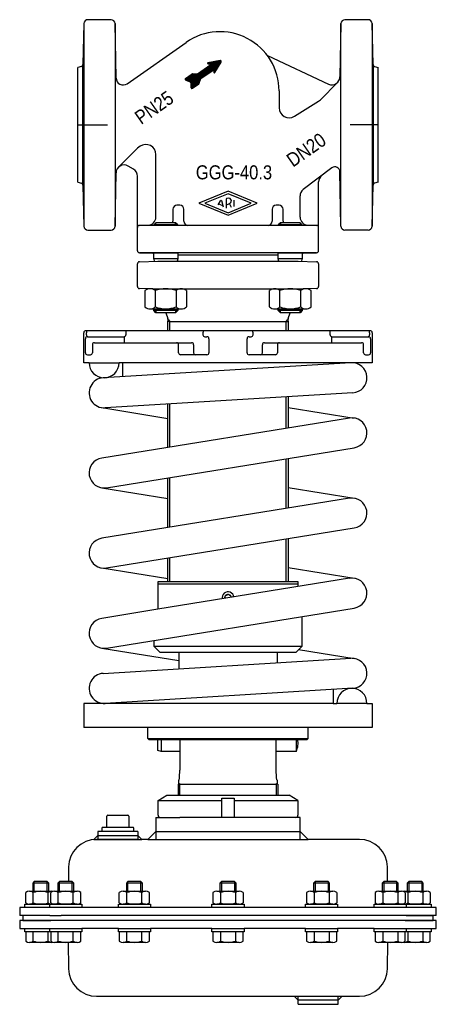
# Model space of a CAD drawing. Extents: x -104 to 104, y -413 to 78.
import ezdxf
from ezdxf.enums import TextEntityAlignment as Align

# ---------------------------------------------------------------- set-up
doc = ezdxf.new("R2010")
doc.units = 0
doc.layers.get('0').update_dxf_attribs({"linetype": 'CONTINUOUS'})

# ---------------------------------------------------------------- blocks, each defined once
blk = doc.blocks.new('*X0')
at = {"color": 7}
for p, q in [((-18.56, 46.22), (-9.78, 55)), ((-18.56, 46.49), (-10.72, 54.33)), ((-18.55, 45.94), (-8.83, 55.66)), ((-18.54, 45.39), (-6.64, 57.28)), ((-18.54, 45.66), (-6.99, 57.21)), ((-18.53, 45.11), (-6.3, 57.34)), ((-18.52, 44.56), (-5.6, 57.48)), ((-18.52, 44.83), (-5.95, 57.41)), ((-18.51, 44.28), (-5.25, 57.54)), ((-18.43, 44.08), (-4.9, 57.61)), ((-13.5, 48.72), (-4.55, 57.67)), ((-12.56, 49.39), (-4.2, 57.74)), ((-11.61, 50.05), (-3.87, 57.79)), ((-10.67, 50.71), (-3.64, 57.73)), ((-10.18, 56.29), (-9.78, 56.69)), ((-10.02, 56.16), (-9.43, 56.75)), ((-9.8, 56.1), (-9.09, 56.82)), ((-9.73, 51.37), (-3.49, 57.6)), ((-9.57, 56.05), (-8.74, 56.88)), ((-9.35, 55.99), (-8.39, 56.95)), ((-9.12, 55.93), (-8.04, 57.02)), ((-8.89, 55.88), (-7.69, 57.08)), ((-8.78, 52.03), (-3.4, 57.42)), ((-8.67, 55.82), (-7.34, 57.15)), ((-7.84, 52.69), (-3.41, 57.12)), ((-6.99, 52.4), (-5.04, 54.35)), ((-6.96, 52.72), (-4.63, 55.05)), ((-6.93, 53.04), (-4.22, 55.75)), ((-6.9, 53.35), (-3.8, 56.44)), ((-21.38, 48.48), (-20.65, 49.21)), ((-21.34, 48.24), (-19.71, 49.87)), ((-21.22, 48.08), (-18.76, 50.53)), ((-21.05, 47.97), (-17.87, 51.14)), ((-20.84, 47.89), (-17.56, 51.17)), ((-20.64, 47.81), (-17.28, 51.16)), ((-20.43, 47.73), (-17.01, 51.16)), ((-20.23, 47.65), (-16.74, 51.15)), ((-20.03, 47.57), (-16.46, 51.14)), ((-19.82, 47.49), (-16.19, 51.13)), ((-19.62, 47.41), (-15.91, 51.12)), ((-19.42, 47.33), (-15.64, 51.11)), ((-19.21, 47.25), (-15.34, 51.13)), ((-19.01, 47.17), (-14.49, 51.69)), ((-18.81, 47.09), (-13.55, 52.35)), ((-18.66, 46.96), (-12.61, 53.01)), ((-18.58, 46.76), (-11.66, 53.67)), ((-7.03, 52.09), (-5.46, 53.66)), ((-7.03, 51.8), (-5.87, 52.96)), ((-6.89, 51.66), (-6.28, 52.26)), ((-18.29, 43.93), (-13.59, 48.64)), ((-18.09, 43.85), (-13.77, 48.17)), ((-17.72, 43.94), (-13.91, 47.75)), ((-16.78, 44.6), (-14.05, 47.33)), ((-15.84, 45.26), (-14.18, 46.91)), ((-14.89, 45.92), (-14.32, 46.49))]:
    blk.add_line(p, q, dxfattribs=at)
blk = doc.blocks.new('DMA160', base_point=(-104, -413.23))
at = {"color": 7}
for p, q in [((-34.87, -311.44), (-30.5, -308.92)), ((-30.5, -308.92), (-24.9, -308.92)), ((-24.9, -308.92), (-24.05, -308.92)), ((-24.05, -308.92), (24.05, -308.92)), ((24.05, -308.92), (24.9, -308.92)), ((24.9, -308.92), (30.5, -308.92)), ((34.87, -311.44), (30.5, -308.92)), ((-34.87, -311.44), (-3, -311.44)), ((-34.87, -318.92), (-34.87, -311.44)), ((-3, -319.92), (-3, -310.42)), ((-3, -310.42), (3, -310.42)), ((3, -310.42), (3, -319.92)), ((3, -311.44), (34.87, -311.44)), ((34.87, -311.44), (34.87, -318.92)), ((-60, -318.92), (-50, -318.92)), ((-60.5, -324.92), (-60.5, -319.42)), ((-49.5, -319.42), (-49.5, -324.92)), ((-36, -319.92), (-33.87, -319.92)), ((-36, -319.92), (-36, -330.92)), ((-33.87, -319.92), (-24.05, -319.92)), ((-3, -319.92), (-24.05, -319.92)), ((3, -319.92), (-3, -319.92)), ((33.87, -319.92), (3, -319.92)), ((36, -319.92), (33.87, -319.92)), ((36, -330.92), (36, -319.92)), ((-65, -328.92), (-67, -330.92)), ((-63, -326.92), (-65, -326.92)), ((-65, -326.92), (-65, -330.92)), ((-65, -328.92), (-45, -328.92)), ((-63, -325.42), (-63, -326.92)), ((-47, -326.92), (-63, -326.92)), ((-47.5, -324.92), (-62.5, -324.92)), ((-47, -326.92), (-47, -325.42)), ((-45, -326.92), (-47, -326.92)), ((-45, -326.92), (-45, -330.92)), ((-45, -328.92), (-43, -330.92)), ((-36, -326.92), (-40, -330.92)), ((-36, -326.92), (36, -326.92)), ((40, -330.92), (36, -326.92)), ((-67, -330.92), (-65.58, -330.92)), ((-65.58, -330.92), (-65, -330.92)), ((-45, -330.92), (-65.58, -330.92)), ((-65, -330.92), (-45, -330.92)), ((-45, -330.92), (-43, -330.92)), ((-40, -330.92), (-43, -330.92)), ((-40, -330.92), (-36, -330.92)), ((-36, -330.92), (36, -330.92)), ((36, -330.92), (40, -330.92)), ((65.58, -330.92), (40, -330.92)), ((-79.58, -344.67), (-79.71, -352.02)), ((79.71, -352.02), (79.58, -344.67)), ((-96.7, -352.02), (-97.5, -352.82)), ((-89.5, -352.82), (-97.5, -352.82)), ((-97.5, -352.82), (-97.5, -356.81)), ((-96.7, -356.81), (-96.7, -352.02)), ((-90.3, -352.02), (-96.7, -352.02)), ((-90.3, -356.81), (-90.3, -352.02)), ((-89.5, -352.82), (-90.3, -352.02)), ((-89.5, -356.81), (-89.5, -352.82)), ((-84.17, -352.02), (-84.97, -352.82)), ((-84.97, -352.82), (-84.97, -356.81)), ((-76.97, -352.82), (-84.97, -352.82)), ((-84.17, -356.81), (-84.17, -352.02)), ((-77.77, -352.02), (-84.17, -352.02)), ((-77.77, -356.81), (-77.77, -352.02)), ((-76.97, -352.82), (-77.77, -352.02)), ((-76.97, -356.81), (-76.97, -352.82)), ((-49.95, -352.02), (-50.75, -352.82)), ((-42.75, -352.82), (-50.75, -352.82)), ((-50.75, -352.82), (-50.75, -356.81)), ((-49.95, -356.81), (-49.95, -352.02)), ((-43.55, -352.02), (-49.95, -352.02)), ((-43.55, -356.81), (-43.55, -352.02)), ((-42.75, -352.82), (-43.55, -352.02)), ((-42.75, -356.81), (-42.75, -352.82)), ((-3.2, -352.02), (-4, -352.82)), ((-4, -352.82), (-4, -356.81)), ((4, -352.82), (-4, -352.82)), ((-3.2, -352.02), (-3.2, -356.81)), ((3.2, -352.02), (-3.2, -352.02)), ((3.2, -352.02), (3.2, -356.81)), ((4, -352.82), (3.2, -352.02)), ((4, -356.81), (4, -352.82)), ((43.55, -352.02), (42.75, -352.82)), ((50.75, -352.82), (42.75, -352.82)), ((42.75, -352.82), (42.75, -356.81)), ((49.95, -352.02), (43.55, -352.02)), ((43.55, -352.02), (43.55, -356.81)), ((50.75, -352.82), (49.95, -352.02)), ((49.95, -352.02), (49.95, -356.81)), ((50.75, -356.81), (50.75, -352.82)), ((77.77, -352.02), (76.97, -352.82)), ((76.97, -352.82), (76.97, -356.81)), ((84.97, -352.82), (76.97, -352.82)), ((77.77, -352.02), (77.77, -356.81)), ((84.17, -352.02), (77.77, -352.02)), ((84.17, -352.02), (84.17, -356.81)), ((84.97, -352.82), (84.17, -352.02)), ((84.97, -356.81), (84.97, -352.82)), ((90.3, -352.02), (89.5, -352.82)), ((97.5, -352.82), (89.5, -352.82)), ((89.5, -352.82), (89.5, -356.81)), ((96.7, -352.02), (90.3, -352.02)), ((90.3, -352.02), (90.3, -356.81)), ((97.5, -352.82), (96.7, -352.02)), ((96.7, -352.02), (96.7, -356.81)), ((97.5, -356.81), (97.5, -352.82)), ((-101.01, -362.65), (-101.01, -357.48)), ((-99.13, -356.81), (-97.5, -356.81)), ((-97.5, -356.81), (-96.7, -356.81)), ((-97.25, -362.65), (-97.25, -357.48)), ((-96.7, -356.81), (-90.3, -356.81)), ((-90.3, -356.81), (-89.5, -356.81)), ((-89.75, -362.65), (-89.75, -357.48)), ((-89.5, -356.81), (-87.87, -356.81)), ((-88.48, -362.65), (-88.48, -357.48)), ((-86.6, -356.81), (-84.97, -356.81)), ((-84.97, -356.81), (-84.17, -356.81)), ((-84.73, -362.65), (-84.73, -357.48)), ((-84.17, -356.81), (-77.77, -356.81)), ((-77.77, -356.81), (-76.97, -356.81)), ((-77.22, -362.65), (-77.22, -357.48)), ((-76.97, -356.81), (-75.34, -356.81)), ((-73.47, -362.65), (-73.47, -357.48)), ((-54.26, -362.65), (-54.26, -357.48)), ((-52.38, -356.81), (-50.75, -356.81)), ((-50.75, -356.81), (-49.95, -356.81)), ((-50.5, -362.65), (-50.5, -357.48)), ((-49.95, -356.81), (-43.55, -356.81)), ((-43.55, -356.81), (-42.75, -356.81)), ((-43, -362.65), (-43, -357.48)), ((-42.75, -356.81), (-41.12, -356.81)), ((-39.24, -362.65), (-39.24, -357.48)), ((-7.51, -357.48), (-7.51, -362.65)), ((-5.63, -356.81), (-4, -356.81)), ((-4, -356.81), (-3.2, -356.81)), ((-3.75, -357.48), (-3.75, -362.65)), ((-3.2, -356.81), (3.2, -356.81)), ((3.2, -356.81), (4, -356.81)), ((3.75, -357.48), (3.75, -362.65)), ((4, -356.81), (5.63, -356.81)), ((7.51, -357.48), (7.51, -362.65)), ((39.24, -357.48), (39.24, -362.65)), ((41.12, -356.81), (42.75, -356.81)), ((42.75, -356.81), (43.55, -356.81)), ((43, -357.48), (43, -362.65)), ((43.55, -356.81), (49.95, -356.81)), ((49.95, -356.81), (50.75, -356.81)), ((50.5, -357.48), (50.5, -362.65)), ((50.75, -356.81), (52.38, -356.81)), ((54.26, -357.48), (54.26, -362.65)), ((73.47, -357.48), (73.47, -362.65)), ((75.34, -356.81), (76.97, -356.81)), ((76.97, -356.81), (77.77, -356.81)), ((77.22, -357.48), (77.22, -362.65)), ((77.77, -356.81), (84.17, -356.81)), ((84.17, -356.81), (84.97, -356.81)), ((84.73, -357.48), (84.73, -362.65)), ((84.97, -356.81), (86.6, -356.81)), ((87.87, -356.81), (89.5, -356.81)), ((88.48, -357.48), (88.48, -362.65)), ((89.5, -356.81), (90.3, -356.81)), ((89.75, -357.48), (89.75, -362.65)), ((90.3, -356.81), (96.7, -356.81)), ((96.7, -356.81), (97.5, -356.81)), ((97.25, -357.48), (97.25, -362.65)), ((97.5, -356.81), (99.13, -356.81)), ((101.01, -357.48), (101.01, -362.65)), ((-101.5, -363.32), (-101.01, -363.32)), ((-101.5, -364.92), (-101.5, -363.32)), ((-101.01, -363.32), (-88.97, -363.32)), ((-89, -363.31), (-99.13, -363.31)), ((-82.96, -363.32), (-89, -363.31)), ((-87.87, -363.31), (-89, -363.31)), ((-88.97, -363.32), (-88.48, -363.32)), ((-88.97, -364.92), (-88.97, -363.32)), ((-88.48, -363.32), (-85.99, -363.32)), ((-75.34, -363.31), (-86.6, -363.31)), ((-85.99, -363.32), (-85.5, -363.32)), ((-85.5, -363.32), (-82.96, -363.32)), ((-84.97, -363.31), (-84.97, -363.32)), ((-84.17, -363.32), (-84.17, -363.31)), ((-82.96, -363.32), (-76.97, -363.32)), ((-77.77, -363.32), (-77.77, -363.31)), ((-76.97, -363.32), (-76.97, -363.31)), ((-76.97, -363.32), (-76.77, -363.32)), ((-76.77, -363.32), (-73.47, -363.32)), ((-73.47, -363.32), (-72.97, -363.32)), ((-72.97, -363.32), (-72.97, -364.92)), ((-54.75, -363.32), (-54.26, -363.32)), ((-54.75, -364.92), (-54.75, -363.32)), ((-54.26, -363.32), (-42.75, -363.32)), ((-41.12, -363.31), (-52.38, -363.31)), ((-50.75, -363.31), (-50.75, -363.32)), ((-49.95, -363.32), (-49.95, -363.31)), ((-43.55, -363.32), (-43.55, -363.31)), ((-42.75, -363.32), (-42.75, -363.31)), ((-42.75, -363.32), (-42.55, -363.32)), ((-42.55, -363.32), (-39.24, -363.32)), ((-39.24, -363.32), (-38.75, -363.32)), ((-38.75, -363.32), (-38.75, -364.92)), ((-8, -363.32), (-7.51, -363.32)), ((-8, -364.92), (-8, -363.32)), ((-7.51, -363.32), (-4.2, -363.32)), ((5.63, -363.31), (-5.63, -363.31)), ((-4.2, -363.32), (-4, -363.32)), ((-4, -363.31), (-4, -363.32)), ((-4, -363.32), (7.51, -363.32)), ((-3.2, -363.31), (-3.2, -363.32)), ((3.2, -363.31), (3.2, -363.32)), ((4, -363.32), (4, -363.31)), ((7.51, -363.32), (8, -363.32)), ((8, -363.32), (8, -364.92)), ((38.75, -363.32), (39.24, -363.32)), ((38.75, -364.92), (38.75, -363.32)), ((39.24, -363.32), (42.55, -363.32)), ((52.38, -363.31), (41.12, -363.31)), ((42.55, -363.32), (42.75, -363.32)), ((42.75, -363.31), (42.75, -363.32)), ((42.75, -363.32), (54.26, -363.32)), ((43.55, -363.31), (43.55, -363.32)), ((49.95, -363.31), (49.95, -363.32)), ((50.75, -363.32), (50.75, -363.31)), ((54.26, -363.32), (54.75, -363.32)), ((54.75, -363.32), (54.75, -364.92)), ((72.97, -363.32), (73.47, -363.32)), ((72.97, -364.92), (72.97, -363.32)), ((73.47, -363.32), (76.77, -363.32)), ((86.6, -363.31), (75.34, -363.31)), ((76.77, -363.32), (76.97, -363.32)), ((76.97, -363.31), (76.97, -363.32)), ((76.97, -363.32), (85.5, -363.32)), ((77.77, -363.31), (77.77, -363.32)), ((84.17, -363.31), (84.17, -363.32)), ((84.97, -363.32), (84.97, -363.31)), ((89, -363.31), (84.97, -363.32)), ((85.5, -363.32), (85.62, -363.32)), ((85.62, -363.32), (85.99, -363.32)), ((85.99, -363.32), (88.48, -363.32)), ((89, -363.31), (87.87, -363.31)), ((88.48, -363.32), (88.97, -363.32)), ((88.97, -363.32), (88.97, -364.92)), ((88.97, -363.32), (101.01, -363.32)), ((99.41, -363.3), (89, -363.31)), ((101.01, -363.32), (101.5, -363.32)), ((101.5, -363.32), (101.5, -364.92)), ((-99.13, -364.92), (-104, -364.92)), ((-104, -364.92), (-104, -368.92)), ((-99.13, -364.92), (-101.5, -364.92)), ((98, -364.91), (-99.13, -364.91)), ((-89, -364.92), (-99.13, -364.92)), ((-88.97, -364.92), (-89, -364.92)), ((-82.95, -364.92), (-89, -364.92)), ((-85.5, -364.92), (-88.97, -364.92)), ((-72.97, -364.92), (-85.5, -364.92)), ((-84.97, -364.92), (-84.97, -364.92)), ((-76.97, -364.92), (-76.97, -364.92)), ((-38.75, -364.92), (-54.75, -364.92)), ((-50.75, -364.92), (-50.75, -364.92)), ((-42.75, -364.92), (-42.75, -364.92)), ((8, -364.92), (-8, -364.92)), ((-4, -364.92), (-4, -364.92)), ((4, -364.92), (4, -364.92)), ((54.75, -364.92), (38.75, -364.92)), ((42.75, -364.92), (42.75, -364.92)), ((50.75, -364.92), (50.75, -364.92)), ((85.5, -364.92), (72.97, -364.92)), ((76.97, -364.92), (76.97, -364.92)), ((84.97, -364.92), (84.97, -364.92)), ((88.97, -364.92), (85.5, -364.92)), ((89, -364.92), (88.97, -364.92)), ((101.5, -364.92), (89, -364.92)), ((104, -364.91), (98, -364.91)), ((104, -368.91), (104, -364.91)), ((-102.5, -368.92), (-104, -368.92)), ((-102.5, -371.42), (-104, -371.42)), ((-104, -371.42), (-104, -375.42)), ((-89, -368.92), (-102.5, -368.92)), ((-102.5, -368.92), (-102.5, -371.42)), ((-86.5, -371.42), (-102.5, -371.42)), ((-102.5, -371.42), (-88.5, -371.42)), ((-89, -368.92), (-83.37, -368.92)), ((-84, -371.42), (-86.5, -371.42)), ((84, -371.42), (-84, -371.42)), ((83.37, -368.92), (-83.37, -368.92)), ((89, -368.92), (83.37, -368.92)), ((86.5, -371.42), (84, -371.42)), ((102.5, -371.42), (86.5, -371.42)), ((88.5, -371.42), (102.5, -371.42)), ((98, -368.91), (89, -368.92)), ((89, -368.92), (102.5, -368.92)), ((90.3, -368.92), (90.3, -368.92)), ((96.7, -368.91), (96.7, -368.92)), ((97.5, -368.92), (97.5, -368.91)), ((104, -368.91), (98, -368.91)), ((102.5, -371.42), (102.5, -368.92)), ((104, -371.42), (102.5, -371.42)), ((104, -375.42), (104, -371.42)), ((-104, -375.42), (-89, -375.42)), ((-101.5, -377.02), (-101.5, -375.42)), ((-101.5, -375.42), (-89, -375.42)), ((-101.01, -377.02), (-101.5, -377.02)), ((-88.97, -377.02), (-101.01, -377.02)), ((-101.01, -377.02), (-101.01, -381.66)), ((-97.25, -381.66), (-97.25, -377.02)), ((-89.75, -381.66), (-89.75, -377.02)), ((-89, -375.42), (-85.5, -375.42)), ((-89, -375.42), (-82.95, -375.42)), ((-88.97, -377.02), (-88.97, -375.42)), ((-88.97, -375.42), (-85.5, -375.42)), ((-88.48, -377.02), (-88.97, -377.02)), ((-85.5, -377.02), (-88.48, -377.02)), ((-88.48, -377.02), (-88.48, -381.66)), ((-85.99, -377.02), (-88.48, -377.02)), ((-85.5, -375.42), (-72.97, -375.42)), ((-76.77, -377.02), (-85.5, -377.02)), ((-76.97, -377.02), (-85.5, -377.02)), ((-84.97, -375.42), (-84.97, -375.42)), ((-84.73, -381.66), (-84.73, -377.02)), ((-77.22, -381.66), (-77.22, -377.02)), ((-76.97, -375.42), (-76.97, -375.42)), ((-76.77, -377.02), (-76.97, -377.02)), ((-72.97, -377.02), (-76.77, -377.02)), ((-73.47, -377.02), (-76.77, -377.02)), ((-73.47, -381.66), (-73.47, -377.02)), ((-72.97, -375.42), (-72.97, -377.02)), ((-54.75, -375.42), (-72.97, -375.42)), ((-54.75, -377.02), (-54.75, -375.42)), ((-54.75, -375.42), (-38.75, -375.42)), ((-54.26, -377.02), (-54.75, -377.02)), ((-42.55, -377.02), (-54.26, -377.02)), ((-42.75, -377.02), (-54.26, -377.02)), ((-54.26, -377.02), (-54.26, -381.66)), ((-50.75, -375.42), (-50.75, -375.42)), ((-50.5, -381.66), (-50.5, -377.02)), ((-43, -381.66), (-43, -377.02)), ((-42.75, -375.42), (-42.75, -375.42)), ((-42.55, -377.02), (-42.75, -377.02)), ((-38.75, -377.02), (-42.55, -377.02)), ((-39.24, -377.02), (-42.55, -377.02)), ((-39.24, -381.66), (-39.24, -377.02)), ((-38.75, -375.42), (-38.75, -377.02)), ((-8, -375.42), (-38.75, -375.42)), ((-8, -377.02), (-8, -375.42)), ((-8, -375.42), (8, -375.42)), ((-4.2, -377.02), (-8, -377.02)), ((-4.2, -377.02), (-7.51, -377.02)), ((-7.51, -377.02), (-7.51, -381.66)), ((-4, -377.02), (-4.2, -377.02)), ((-4, -375.42), (-4, -375.42)), ((7.51, -377.02), (-4, -377.02)), ((-3.75, -377.02), (-3.75, -381.66)), ((3.75, -377.02), (3.75, -381.66)), ((4, -375.42), (4, -375.42)), ((8, -377.02), (7.51, -377.02)), ((7.51, -381.66), (7.51, -377.02)), ((8, -375.42), (8, -377.02)), ((38.75, -375.42), (8, -375.42)), ((38.75, -377.02), (38.75, -375.42)), ((38.75, -375.42), (54.75, -375.42)), ((42.55, -377.02), (38.75, -377.02)), ((42.55, -377.02), (39.24, -377.02)), ((39.24, -377.02), (39.24, -381.66)), ((54.26, -377.02), (42.55, -377.02)), ((42.75, -377.02), (42.55, -377.02)), ((42.75, -375.42), (42.75, -375.42)), ((54.26, -377.02), (42.75, -377.02)), ((43, -377.02), (43, -381.66)), ((50.5, -377.02), (50.5, -381.66)), ((50.75, -375.42), (50.75, -375.42)), ((54.26, -381.66), (54.26, -377.02)), ((54.75, -377.02), (54.26, -377.02)), ((54.75, -375.42), (54.75, -377.02)), ((72.97, -375.42), (54.75, -375.42)), ((72.97, -377.02), (72.97, -375.42)), ((72.97, -375.42), (85.5, -375.42)), ((76.77, -377.02), (72.97, -377.02)), ((76.77, -377.02), (73.47, -377.02)), ((73.47, -377.02), (73.47, -381.66)), ((76.97, -377.02), (76.77, -377.02)), ((76.97, -375.42), (76.97, -375.42)), ((85.5, -377.02), (76.97, -377.02)), ((77.22, -377.02), (77.22, -381.66)), ((84.73, -377.02), (84.73, -381.66)), ((84.97, -375.42), (84.97, -375.42)), ((85.5, -375.42), (88.97, -375.42)), ((85.62, -377.02), (85.5, -377.02)), ((85.99, -377.02), (85.62, -377.02)), ((88.48, -377.02), (85.62, -377.02)), ((88.48, -377.02), (85.99, -377.02)), ((88.97, -377.02), (88.48, -377.02)), ((88.48, -381.66), (88.48, -377.02)), ((88.97, -375.42), (89, -375.42)), ((88.97, -375.42), (88.97, -377.02)), ((101.01, -377.02), (88.97, -377.02)), ((89, -375.42), (104, -375.42)), ((89, -375.42), (101.5, -375.42)), ((89.75, -377.02), (89.75, -381.66)), ((97.25, -377.02), (97.25, -381.66)), ((101.01, -381.66), (101.01, -377.02)), ((101.5, -377.02), (101.01, -377.02)), ((101.5, -375.42), (101.5, -377.02)), ((-87.87, -382.32), (-99.13, -382.32)), ((-75.34, -382.32), (-86.6, -382.32)), ((-79.81, -382.26), (-79.58, -395.48)), ((-41.12, -382.32), (-52.38, -382.32)), ((5.63, -382.32), (-5.63, -382.32)), ((52.38, -382.32), (41.12, -382.32)), ((86.6, -382.32), (75.34, -382.32)), ((79.58, -395.48), (79.81, -382.26)), ((99.13, -382.32), (87.87, -382.32)), ((-65.58, -409.23), (33, -409.23)), ((33, -409.23), (35, -409.23)), ((35, -411.23), (33, -409.23)), ((35, -413.23), (35, -409.23)), ((35, -409.23), (55, -409.23)), ((55, -411.23), (35, -411.23)), ((57, -409.23), (55, -411.23)), ((55, -413.23), (55, -409.23)), ((55, -409.23), (57, -409.23)), ((57, -409.23), (65.58, -409.23)), ((35, -413.23), (55, -413.23))]:
    blk.add_line(p, q, dxfattribs=at)
for centre, radius, start, end in [((-60, -319.42), 0.5, 90, 180), ((-50, -319.42), 0.5, 0, 90), ((-33.87, -318.92), 1, 180, 270), ((33.87, -318.92), 1, 270, 0), ((-62.5, -325.42), 0.5, 90, 180), ((-47.5, -325.42), 0.5, 0, 90), ((-65.58, -344.92), 14, 90, 179), ((65.58, -344.92), 14, 1, 90), ((-99.13, -359.8), 2.99, 51.0528, 128.9472), ((-93.5, -367.76), 10.94, 69.9474, 110.0526), ((-87.87, -359.8), 2.99, 77.7343, 128.9472), ((-86.6, -359.8), 2.99, 51.0528, 128.9472), ((-80.97, -367.76), 10.94, 69.9474, 110.0526), ((-75.34, -359.8), 2.99, 51.0528, 128.9472), ((-52.38, -359.8), 2.99, 51.0528, 128.9472), ((-46.75, -367.76), 10.94, 69.9474, 110.0526), ((-41.12, -359.8), 2.99, 51.0528, 128.9472), ((-5.63, -359.8), 2.99, 51.0528, 128.9472), ((0, -367.76), 10.94, 69.9474, 110.0526), ((5.63, -359.8), 2.99, 51.0528, 128.9472), ((41.12, -359.8), 2.99, 51.0528, 128.9472), ((46.75, -367.76), 10.94, 69.9474, 110.0526), ((52.38, -359.8), 2.99, 51.0528, 128.9472), ((75.34, -359.8), 2.99, 51.0528, 128.9472), ((80.97, -367.76), 10.94, 69.9474, 110.0526), ((86.6, -359.8), 2.99, 51.0528, 128.9472), ((87.87, -359.8), 2.99, 51.0528, 102.2657), ((93.5, -367.76), 10.94, 69.9474, 110.0526), ((99.13, -359.8), 2.99, 51.0528, 128.9472), ((-99.13, -360.33), 2.99, 231.0528, 308.9472), ((-93.5, -352.37), 10.94, 249.9474, 290.0526), ((-87.87, -360.33), 2.99, 231.0528, 282.2657), ((-86.6, -360.33), 2.99, 231.0528, 308.9472), ((-80.97, -352.37), 10.94, 249.9474, 290.0526), ((-75.34, -360.33), 2.99, 231.0528, 308.9472), ((-52.38, -360.33), 2.99, 231.0528, 308.9472), ((-46.75, -352.37), 10.94, 249.9474, 290.0526), ((-41.12, -360.33), 2.99, 231.0528, 308.9472), ((-5.63, -360.33), 2.99, 231.0528, 308.9472), ((0, -352.37), 10.94, 249.9474, 290.0526), ((5.63, -360.33), 2.99, 231.0528, 308.9472), ((41.12, -360.33), 2.99, 231.0528, 308.9472), ((46.75, -352.37), 10.94, 249.9474, 290.0526), ((52.38, -360.33), 2.99, 231.0528, 308.9472), ((75.34, -360.33), 2.99, 231.0528, 308.9472), ((80.97, -352.37), 10.94, 249.9474, 290.0526), ((86.6, -360.33), 2.99, 231.0528, 308.9472), ((87.87, -360.33), 2.99, 257.7343, 308.9472), ((93.5, -352.37), 10.94, 249.9474, 268.2442), ((93.5, -352.37), 10.94, 271.8972, 290.0526), ((99.13, -360.33), 2.99, 231.0528, 265.0561), ((99.13, -360.33), 2.99, 274.9439, 275.3162), ((99.13, -360.33), 2.99, 275.3162, 308.9472), ((87.5, -371.42), 1, 359.9999999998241, 0), ((-99.13, -379.33), 2.99, 231.0528, 308.9472), ((-93.5, -371.37), 10.94, 249.9474, 290.0526), ((-87.87, -379.33), 2.99, 231.0528, 282.2657), ((-86.6, -379.33), 2.99, 231.0528, 308.9472), ((-80.97, -371.37), 10.94, 249.9474, 290.0526), ((-75.34, -379.33), 2.99, 231.0528, 308.9472), ((-52.38, -379.33), 2.99, 231.0528, 308.9472), ((-46.75, -371.37), 10.94, 249.9474, 290.0526), ((-41.12, -379.33), 2.99, 231.0528, 308.9472), ((-5.63, -379.33), 2.99, 231.0528, 308.9472), ((0, -371.37), 10.94, 249.9474, 290.0526), ((5.63, -379.33), 2.99, 231.0528, 308.9472), ((41.12, -379.33), 2.99, 231.0528, 308.9472), ((46.75, -371.37), 10.94, 249.9474, 290.0526), ((52.38, -379.33), 2.99, 231.0528, 308.9472), ((75.34, -379.33), 2.99, 231.0528, 308.9472), ((80.97, -371.37), 10.94, 249.9474, 290.0526), ((86.6, -379.33), 2.99, 231.0528, 308.9472), ((87.87, -379.33), 2.99, 257.7343, 308.9472), ((93.5, -371.37), 10.94, 249.9474, 290.0526), ((99.13, -379.33), 2.99, 231.0528, 308.9472), ((-65.58, -395.23), 14, 181, 270), ((65.58, -395.23), 14, 270, 359)]:
    blk.add_arc(centre, radius, start, end, dxfattribs=at)

msp = doc.modelspace()

# ---------------------------------------------------------------- linework, layer by layer
at = {"color": 7}
for p, q in [((-71.94, 76.21), (-72.48, 55.74)), ((-71.94, 76.21), (-71.94, -24.89)), ((-58.36, 78.16), (-69.94, 78.16)), ((-55.88, 49.01), (-56.36, 76.2)), ((-56.36, 76.2), (-56.36, -24.87)), ((56.36, 76.2), (55.88, 49.66)), ((56.36, -24.87), (56.36, 76.2)), ((69.94, 78.16), (58.36, 78.16)), ((72.48, 55.74), (71.94, 76.21)), ((71.94, 76.21), (71.94, -24.89)), ((-50.38, 46.2), (-20.89, 66.85)), ((19.67, 60.27), (50.19, 46.04)), ((-73.22, 54.8), (-75, 54.32)), ((-72.48, -4.41), (-72.48, 55.74)), ((-15.2, 51.2), (-8.62, 55.81)), ((-10.01, 56.16), (-8.62, 55.81)), ((-3.96, 57.79), (-10, 56.65)), ((-6.58, 51.77), (-3.46, 57.03)), ((72.48, 55.74), (72.48, -4.41)), ((73.22, 54.8), (75, 54.32)), ((-21.17, 48.85), (-17.97, 51.09)), ((-17.67, 51.18), (-15.5, 51.11)), ((-13.48, 48.74), (-6.89, 53.35)), ((-6.89, 53.35), (-7.04, 51.92)), ((-21.06, 47.97), (-18.88, 47.13)), ((-18.57, 46.67), (-18.51, 44.33)), ((-17.73, 43.94), (-14.53, 46.17)), ((-14.34, 46.43), (-13.67, 48.48)), ((46.12, 38.24), (54.71, 46.83)), ((25.5, 42.66), (25.5, 34.22)), ((33.15, 29.98), (45.24, 37.54)), ((-43.87, 14.97), (-45.14, 14.08)), ((-45.14, 14.08), (-54.72, 4.49)), ((-36, -20.36), (-36, 10.87)), ((-47.2, 3.56), (-49.89, 5.12)), ((-56.36, -24.87), (-55.9, 1.66)), ((-45.21, -37.14), (-45.21, 0.1)), ((51.88, 4.19), (37.59, -6.62)), ((56.36, -24.87), (55.89, 2.24)), ((-75, -3), (-73.22, -3.48)), ((-72.48, -4.41), (-71.94, -24.89)), ((45.21, -37.14), (45.21, -2.84)), ((71.94, -24.89), (72.48, -4.41)), ((75, -3), (73.22, -3.48)), ((0, -7.47), (-14.5, -13.47)), ((0, -8.67), (-11.62, -13.47)), ((14.5, -13.47), (0, -7.47)), ((11.62, -13.47), (0, -8.67)), ((36, -20.36), (36, -9.81)), ((-23.99, -14.47), (-25.51, -14.47)), ((-14.5, -13.47), (0, -19.47)), ((-11.62, -13.47), (0, -18.28)), ((-4.86, -14.27), (-3.69, -12.26)), ((-4.57, -13.79), (-2.42, -14.68)), ((-2.2, -15.37), (-3.16, -12.32)), ((-0.87, -11.45), (-0.87, -15.92)), ((0, -18.28), (11.62, -13.47)), ((0, -19.47), (14.5, -13.47)), ((1.68, -15.59), (0.83, -13.53)), ((3.12, -14.99), (3.12, -11.96)), ((25.51, -14.47), (23.99, -14.47)), ((-27.51, -16.47), (-27.51, -22.47)), ((-21.99, -22.47), (-21.99, -16.47)), ((21.99, -16.47), (21.99, -22.47)), ((27.51, -22.47), (27.51, -16.47)), ((-44.23, -24.47), (-39.9, -24.36)), ((44.23, -24.47), (-44.23, -24.47)), ((-36.01, -23.15), (-37.11, -24.25)), ((-25.11, -24.25), (-37.11, -24.25)), ((-37.11, -24.25), (-37.11, -24.47)), ((-36.01, -24.47), (-36.01, -23.15)), ((-26.21, -23.15), (-36.01, -23.15)), ((-26.21, -24.47), (-26.21, -23.15)), ((-25.11, -24.25), (-26.21, -23.15)), ((-25.11, -24.47), (-25.11, -24.25)), ((26.21, -23.15), (25.11, -24.25)), ((37.11, -24.25), (25.11, -24.25)), ((25.11, -24.25), (25.11, -24.47)), ((26.21, -23.15), (26.21, -24.47)), ((36.01, -23.15), (26.21, -23.15)), ((36.01, -23.15), (36.01, -24.47)), ((37.11, -24.25), (36.01, -23.15)), ((37.11, -24.47), (37.11, -24.25)), ((39.9, -24.36), (44.23, -24.47)), ((-69.94, -26.84), (-58.36, -26.84)), ((69.94, -26.84), (58.36, -26.84)), ((-44.23, -38.14), (-37.5, -38.32)), ((44.23, -38.14), (-44.23, -38.14)), ((-37.11, -38.15), (-25.11, -38.15)), ((-37.11, -41.15), (-37.11, -38.15)), ((-25.11, -38.15), (-25.11, -41.15)), ((25.11, -41.15), (25.11, -38.15)), ((25.11, -38.15), (37.11, -38.15)), ((37.11, -38.15), (37.11, -41.15)), ((37.5, -38.32), (44.23, -38.14)), ((-45.21, -55.01), (-45.21, -43.66)), ((-44.23, -42.66), (-35, -42.42)), ((-25.11, -41.15), (-37.11, -41.15)), ((-37.11, -41.15), (-36.78, -42.46)), ((-35, -42.42), (35, -42.42)), ((-25.11, -41.15), (-25.44, -42.42)), ((25.11, -39.34), (-25.11, -39.34)), ((37.11, -41.15), (25.11, -41.15)), ((25.44, -42.42), (25.11, -41.15)), ((35, -42.42), (44.23, -42.66)), ((36.78, -42.46), (37.11, -41.15)), ((45.21, -43.66), (45.21, -55.01)), ((-37.53, -56.13), (-44.22, -56.01)), ((-41.5, -57.05), (-41.5, -65.21)), ((-37.53, -56.13), (37.53, -56.13)), ((-36.31, -57.05), (-36.31, -65.21)), ((-25.92, -57.05), (-25.92, -65.21)), ((-20.72, -57.05), (-20.72, -65.21)), ((20.72, -65.21), (20.72, -57.05)), ((25.92, -65.21), (25.92, -57.05)), ((36.31, -65.21), (36.31, -57.05)), ((44.22, -56.01), (37.53, -56.13)), ((41.5, -65.21), (41.5, -57.05)), ((-38.91, -66.13), (-23.32, -66.13)), ((-37.11, -67.05), (-37.11, -66.13)), ((-25.11, -67.05), (-37.11, -67.05)), ((-36.01, -68.15), (-37.11, -67.05)), ((-36.01, -66.13), (-36.01, -68.15)), ((-26.21, -68.15), (-36.01, -68.15)), ((-31.11, -68.15), (-30.06, -71.04)), ((-26.21, -66.13), (-26.21, -68.15)), ((-25.11, -67.05), (-26.21, -68.15)), ((-25.11, -66.13), (-25.11, -67.05)), ((23.32, -66.13), (38.91, -66.13)), ((25.11, -67.05), (25.11, -66.13)), ((37.11, -67.05), (25.11, -67.05)), ((26.21, -68.15), (25.11, -67.05)), ((26.21, -68.15), (26.21, -66.13)), ((36.01, -68.15), (26.21, -68.15)), ((30.06, -71.04), (31.11, -68.15)), ((36.01, -68.15), (36.01, -66.13)), ((37.11, -67.05), (36.01, -68.15)), ((37.11, -66.13), (37.11, -67.05)), ((-29.05, -72.42), (-30.06, -72.42)), ((-30, -77.05), (-30, -72.42)), ((-29.94, -71.52), (-29.05, -72.42)), ((-29.05, -77.05), (-29.05, -72.42)), ((-29.05, -72.42), (29.05, -72.42)), ((29.05, -72.42), (29.94, -71.52)), ((29.05, -72.42), (30.06, -72.42)), ((29.05, -77.05), (29.05, -72.42)), ((30, -72.42), (30, -77.05)), ((-72, -93.05), (-72, -78.05)), ((71, -77.05), (-71, -77.05)), ((-70.69, -79.05), (-70.69, -78.05)), ((-51, -77.05), (-51, -79.05)), ((-12.5, -78.05), (-12.5, -79.05)), ((12.5, -79.05), (12.5, -78.05)), ((51, -79.05), (51, -77.05)), ((70.69, -78.05), (70.69, -79.05)), ((72, -78.05), (72, -93.05)), ((-71.21, -88.05), (-71.21, -81.05)), ((-70.21, -80.05), (-52, -80.05)), ((-66.72, -83.05), (-18.18, -83.05)), ((-51.64, -83.05), (-51.64, -79.98)), ((-11.5, -80.05), (-10.5, -80.05)), ((-9.5, -81.05), (-9.5, -88.05)), ((9.5, -88.05), (9.5, -81.05)), ((10.5, -80.05), (11.5, -80.05)), ((18.18, -83.05), (66.72, -83.05)), ((51.64, -79.98), (51.64, -83.05)), ((52, -80.05), (70.37, -80.05)), ((71.21, -81.05), (71.21, -88.05)), ((-67.72, -84.05), (-67.72, -88.05)), ((-24.67, -88.05), (-24.67, -84.05)), ((-17.18, -84.05), (-17.18, -88.05)), ((17.18, -88.05), (17.18, -84.05)), ((24.67, -84.05), (24.67, -88.05)), ((67.72, -88.05), (67.72, -84.05)), ((-69.35, -93.05), (-72, -93.05)), ((-70.21, -89.05), (-68.72, -89.05)), ((-69.35, -93.05), (-54.35, -93.05)), ((61.4, -93.06), (-62.3, -100.56)), ((72, -93.05), (-54.35, -93.05)), ((-52.5, -99.97), (-52.5, -93.05)), ((-10.5, -89.05), (-23.67, -89.05)), ((23.67, -89.05), (10.5, -89.05)), ((52.5, -93.05), (52.5, -93.6)), ((68.72, -89.05), (70.21, -89.05)), ((62.3, -108.03), (-61.4, -115.53)), ((29.05, -125.75), (29.05, -110.05)), ((30, -109.99), (30, -125.6)), ((-63.05, -115.45), (-30, -120.79)), ((-30, -135.3), (-30, -113.63)), ((-29.05, -135.15), (-29.05, -113.57)), ((30, -115.35), (63.04, -120.64)), ((60.65, -120.64), (-63.05, -140.64)), ((-60.65, -155.45), (63.05, -135.45)), ((29.05, -165.75), (29.05, -140.95)), ((30, -140.79), (30, -165.6)), ((-30, -175.3), (-30, -150.49)), ((-29.05, -175.15), (-29.05, -150.34)), ((-63.05, -155.45), (-30, -160.79)), ((30, -155.3), (63.05, -160.64)), ((60.65, -160.64), (-63.05, -180.64)), ((-60.65, -195.45), (63.05, -175.45)), ((29.05, -202.42), (29.05, -180.95)), ((30, -180.79), (30, -202.42)), ((-30, -202.42), (-30, -190.49)), ((-29.05, -202.42), (-29.05, -190.34)), ((-63.05, -195.45), (-30, -200.79)), ((30, -195.3), (63.05, -200.64)), ((60.65, -200.64), (-35, -216.11)), ((-31.05, -202.42), (-35, -202.42)), ((-35, -202.42), (-35, -203.42)), ((-35, -203.42), (35, -203.42)), ((-35, -203.42), (-35, -216.11)), ((35, -202.42), (-31.05, -202.42)), ((35, -203.42), (35, -202.42)), ((35, -204.79), (35, -203.42)), ((0, -208.69), (-1.5, -209.55)), ((-1.5, -209.55), (-1.5, -210.69)), ((1.5, -209.55), (0, -208.69)), ((1.5, -210.21), (1.5, -209.55)), ((-35, -216.11), (-63.05, -220.64)), ((-60.65, -235.45), (63.05, -215.45)), ((37, -234.42), (37, -219.66)), ((-63.05, -235.45), (-24.5, -241.68)), ((-37, -231.63), (-37, -234.42)), ((-34, -237.42), (-37, -234.42)), ((-37, -234.42), (37, -234.42)), ((34, -237.42), (37, -234.42)), ((-62.3, -248.06), (61.4, -240.56)), ((-34, -237.42), (34, -237.42)), ((-24.5, -237.42), (-24.5, -245.77)), ((24.5, -237.42), (24.5, -242.8)), ((35.27, -236.15), (63.05, -240.64)), ((62.3, -255.53), (-61.4, -263.03)), ((52.5, -256.13), (52.5, -263.05)), ((-52.5, -263.05), (-72, -263.05)), ((-72, -263.05), (-72, -275.05)), ((-62.3, -263.03), (-62.08, -263.05)), ((-52.5, -262.49), (-52.5, -263.05)), ((52.5, -263.05), (-52.5, -263.05)), ((52.5, -263.05), (54.35, -263.05)), ((69.35, -263.05), (54.35, -263.05)), ((69.35, -263.05), (72, -263.05)), ((72, -263.05), (72, -275.05)), ((72, -275.05), (-72, -275.05)), ((-40, -280.55), (-40, -275.05)), ((40, -280.55), (40, -275.05)), ((-40, -280.55), (-39.5, -281.05)), ((-40, -280.55), (40, -280.55)), ((-39.5, -281.05), (-24.04, -281.05)), ((-35, -286.62), (-35, -281.05)), ((-33.4, -281.05), (-33.4, -287.05)), ((-24.04, -281.05), (24.04, -281.05)), ((-24.04, -281.05), (-24.04, -287.05)), ((24.04, -287.05), (24.04, -281.05)), ((24.04, -281.05), (39.5, -281.05)), ((34, -281.05), (34, -287.05)), ((39.5, -281.05), (40, -280.55)), ((-33.4, -287.05), (-35, -286.62)), ((-24.04, -287.05), (-33.4, -287.05)), ((-24.04, -287.05), (-24.04, -296.42)), ((24.04, -296.42), (24.04, -287.05)), ((34, -287.05), (24.04, -287.05)), ((-24.05, -303.42), (-24.9, -303.42)), ((-24.9, -303.42), (-24.9, -308.92)), ((-24.5, -303.42), (-24.5, -301.42)), ((-24.05, -303.42), (-24.5, -302.97)), ((-24.05, -303.42), (24.05, -303.42)), ((-24.05, -308.92), (-24.05, -303.42)), ((24.5, -302.97), (24.05, -303.42)), ((24.05, -303.42), (24.05, -308.92)), ((24.9, -303.42), (24.05, -303.42)), ((24.5, -301.42), (24.5, -303.42)), ((24.9, -303.42), (24.9, -308.92))]:
    msp.add_line(p, q, dxfattribs=at)
at = {"color": 1}
for p, q in [((-75, -3), (-75, 54.32)), ((75, -3), (75, 54.32)), ((-75, 25.66), (-60.12, 25.66)), ((75, 25.66), (61.03, 25.66))]:
    msp.add_line(p, q, dxfattribs=at)
at = {"color": 7}
for points in [[(-24.5, -301.42, 0.014289), (-24.36, -300.85), (-24.29, -300.48, 0.019106), (-24.22, -299.72), (-24.2, -299.34, 0.000239), (-24.12, -297.78), (-24.08, -297.1), (-24.04, -296.42)], [(24.5, -301.42, -0.014289), (24.36, -300.85), (24.29, -300.48, -0.019106), (24.22, -299.72), (24.2, -299.34, -0.000239), (24.12, -297.78), (24.08, -297.1), (24.04, -296.42)]]:
    msp.add_lwpolyline(points, format="xyb", dxfattribs=at)
for centre, radius, start, end in [((-69.94, 76.16), 2, 90, 178.5), ((-58.36, 76.16), 2, 1, 90), ((58.36, 76.16), 2, 90, 179), ((69.94, 76.16), 2, 1.5, 90), ((-4, 42.66), 29.5, 0, 124.9236), ((-73.48, 55.76), 1, 285, 358.5), ((-9.95, 56.4), 0.25, 100.7021, 255.9328), ((-3.88, 57.29), 0.5, 328.1986, 99.6027), ((73.48, 55.76), 1, 181.5, 255), ((-17.69, 50.68), 0.5, 88.1301, 125), ((-15.49, 51.61), 0.5, 268.1301, 305), ((-6.79, 51.89), 0.25, 174.0672, 329.2979), ((51.88, 49.66), 4, 245, 0), ((-52.38, 49.07), 3.5, 181, 305), ((-20.88, 48.44), 0.5, 125, 248.6901), ((-19.07, 46.66), 0.5, 1.3099, 68.6901), ((-18.01, 44.34), 0.5, 181.3099, 305), ((-14.82, 46.58), 0.5, 305, 341.8699), ((-13.19, 48.33), 0.5, 125, 161.8699), ((42.59, 41.78), 5, 302, 315), ((30.5, 34.22), 5, 180, 302), ((-41, 10.87), 5, 0, 125), ((-51.9, 1.66), 4, 59.9, 180), ((-49.21, 0.1), 4, 0, 59.9), ((49.21, -2.84), 4, 127.1032, 180), ((53.39, 2.2), 2.5, 1, 127.1032), ((-73.48, -4.44), 1, 1.5, 75), ((73.48, -4.44), 1, 105, 178.5), ((40, -9.81), 4, 127.1032, 180), ((-25.51, -16.47), 2, 90, 180), ((-23.99, -16.47), 2, 0, 90), ((-3.44, -12.4), 0.29, 17.5167, 149.7521), ((-0.42, -11.45), 0.45, 97.4382, 180), ((-2.5, -8.14), 6.34, 284.8738, 301.6516), ((0, -14.68), 3.71, 73.9966, 97.4382), ((-2.3, -8.46), 5.96, 301.7233, 306.4926), ((-2.3, -8.46), 5.96, 301.6516, 301.7233), ((0.43, -12.26), 1.29, 309.1009, 62.7786), ((23.99, -16.47), 2, 90, 180), ((25.51, -16.47), 2, 0, 90), ((-44.21, -25.47), 1, 91.5, 180), ((-40, -20.36), 4, 271.5, 0), ((-29.51, -22.47), 2, 340.3908, 0), ((-19.99, -22.47), 2, 180, 270), ((19.99, -22.47), 2, 270, 0), ((29.51, -22.47), 2, 180, 199.6092), ((40, -20.36), 4, 180, 268.5), ((44.21, -25.47), 1, 0, 88.5), ((-69.94, -24.84), 2, 181.5, 270), ((-58.36, -24.84), 2, 270, 359), ((58.36, -24.84), 2, 181, 270), ((69.94, -24.84), 2, 270, 358.5), ((-44.21, -37.14), 1, 180, 268.5), ((-37.52, -39.32), 1, 65.7209, 88.5), ((37.52, -39.32), 1, 91.5, 114.2791), ((44.21, -37.14), 1, 271.5, 0), ((-44.21, -43.66), 1, 91.5, 180), ((44.21, -43.66), 1, 0, 88.5), ((-44.21, -55.01), 1, 180, 269), ((-38.91, -60.26), 4.13, 51.0528, 128.9472), ((-31.11, -71.28), 15.15, 69.9474, 110.0526), ((-23.32, -60.26), 4.13, 51.0528, 128.9472), ((23.32, -60.26), 4.13, 51.0528, 128.9472), ((31.11, -71.28), 15.15, 69.9474, 110.0526), ((38.91, -60.26), 4.13, 51.0528, 128.9472), ((44.21, -55.01), 1, 271, 0), ((-38.91, -62), 4.13, 231.0528, 308.9472), ((-31.11, -50.97), 15.15, 249.9474, 290.0526), ((-23.32, -62), 4.13, 231.0528, 308.9472), ((23.32, -62), 4.13, 231.0528, 308.9472), ((31.11, -50.97), 15.15, 249.9474, 290.0526), ((38.91, -62), 4.13, 231.0528, 308.9472), ((-31.93, -71.72), 2, 339.6655, 20), ((31.93, -71.72), 2, 160, 200.3345), ((-71, -78.05), 1, 90, 180), ((-69.69, -78.05), 1, 90, 180), ((-11.5, -78.05), 1, 90, 180), ((11.5, -78.05), 1, 0, 90), ((69.69, -78.05), 1, 0, 90), ((71, -78.05), 1, 0, 90), ((-70.21, -81.05), 1, 90, 180), ((-69.69, -79.05), 1, 180, 270), ((-66.72, -84.05), 1, 90, 180), ((-52, -79.05), 1, 270, 0), ((-25.67, -84.05), 1, 0, 90), ((-18.18, -84.05), 1, 0, 90), ((-11.5, -79.05), 1, 180, 270), ((-10.5, -81.05), 1, 0, 90), ((10.5, -81.05), 1, 90, 180), ((11.5, -79.05), 1, 270, 0), ((18.18, -84.05), 1, 90, 180), ((25.67, -84.05), 1, 90, 180), ((52, -79.05), 1, 180, 270), ((66.72, -84.05), 1, 0, 90), ((69.69, -79.05), 1, 270, 0), ((70.29, -80.97), 0.922, 354.9229, 84.9229), ((-70.21, -88.05), 1, 180, 270), ((-68.72, -88.05), 1, 270, 0), ((-23.67, -88.05), 1, 180, 270), ((-16.18, -88.05), 1, 180, 270), ((-10.5, -88.05), 1, 270, 0), ((10.5, -88.05), 1, 180, 270), ((16.18, -88.05), 1, 270, 0), ((23.67, -88.05), 1, 270, 0), ((68.72, -88.05), 1, 180, 270), ((70.21, -88.05), 1, 270, 0), ((-61.85, -93.05), 7.5, 180, 0), ((61.85, -100.55), 7.5, 273.4696, 93.4696), ((-61.85, -108.05), 7.5, 93.4696, 273.4696), ((61.85, -128.05), 7.5, 279.1842, 99.1842), ((-61.85, -148.05), 7.5, 99.1842, 279.1842), ((61.85, -168.05), 7.5, 279.1842, 99.1842), ((-61.85, -188.05), 7.5, 99.1842, 279.1842), ((61.85, -208.05), 7.5, 279.1842, 99.1842), ((0, -210.42), 3, 8.5937, 189.7746), ((0, -210.42), 1.73, 8.1615, 190.2069), ((-61.85, -228.05), 7.5, 99.1842, 279.1842), ((61.85, -248.05), 7.5, 273.4696, 93.4696), ((-61.85, -255.55), 7.5, 93.4696, 273.4696), ((61.85, -263.05), 7.5, 0, 180), ((26.5, -283.05), 8.5, 331.9275, 13.609)]:
    msp.add_arc(centre, radius, start, end, dxfattribs=at)

# ---------------------------------------------------------------- block references
for name, p in [('*X0', (0, 0)), ('DMA160', (-104, -413.23))]:
    msp.add_blockref(name, p)

# ---------------------------------------------------------------- texts
at = {"color": 7, "width": 0.88209}
for s, p in [('PN25', (-47.36, 31.28)), ('DN20', (28.41, 10.02))]:
    msp.add_text(s, height=7, rotation=35, dxfattribs=at).set_placement(p, align=Align.TOP_LEFT)
msp.add_text('GGG-40.3', height=7, dxfattribs=at).set_placement((22.03, -1.52), align=Align.RIGHT)

doc.saveas('drawing.dxf')
